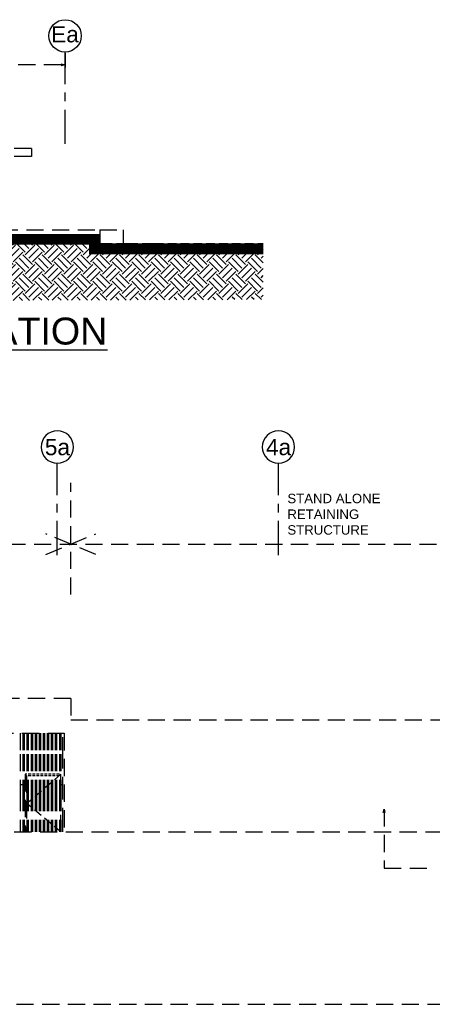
# Model space of a CAD drawing. Header units: millimetres. Extents: x 113048 to 489828, y -130780 to 23393.
# Tile 76 of 98: x 415491 to 430789, y -128070 to -91536. Entities that reach past the tile are written whole.
import ezdxf

# ---------------------------------------------------------------- set-up
doc = ezdxf.new("R2010")
doc.units = ezdxf.units.MM
doc.header["$LTSCALE"] = 100
for name, pattern in [('DASHDOT', [1, 0.5, -0.25, 0, -0.25]), ('Grid Line', [22.225, 12.7, -3.175, 3.175, -3.175]), ('Hidden', [9.525, 6.35, -3.175])]:
    doc.linetypes.add(name, pattern=pattern)
doc.layers.add('+C-160', color=160, linetype='Hidden')
doc.layers.add('DLN020__', color=6, linetype='DASHDOT')
doc.styles.add('LIFT LOBBY - GF PLAN & SECTION$0$romans', font='romans.shx')
doc.styles.add('Swis721 BT', font='swiss.ttf')
doc.styles.add('Swis721tBT', font='swissl.ttf')
doc.styles.add('SWISS MD BT', font='swiss.ttf')
doc.dimstyles.new('INTDIM', dxfattribs={"dimtxt": 200, "dimasz": 125, "dimexe": 100, "dimexo": 150, "dimgap": 80, "dimtad": 1, "dimdec": 0, "dimzin": 9, "dimdsep": 46, "dimtxsty": 'Swis721tBT', "dimblk": 'OPEN30', "dimcen": -125, "dimclrd": 256, "dimclre": 256, "dimclrt": 2, "dimaunit": 1, "dimadec": 1, "dimazin": 0, "dimtfac": 0.444444, "dimtdec": 0, "dimtix": 1, "dimtmove": 2, "dimatfit": 3, "dimldrblk": 'OPEN30', "dimfxl": 0, "dimtolj": 1, "dimlwd": -1, "dimlwe": -1, "dimarcsym": 0})
doc.dimstyles.new('LIFT LOBBY - GF PLAN & SECTION$0$INTDIM(20)', dxfattribs={"dimtxt": 60, "dimasz": 50, "dimexe": 100, "dimexo": 45, "dimgap": 30, "dimtad": 1, "dimdec": 0, "dimzin": 0, "dimdsep": 46, "dimtxsty": 'LIFT LOBBY - GF PLAN & SECTION$0$romans', "dimblk": 'LIFT LOBBY - GF PLAN & SECTION$0$_Open30', "dimcen": 50, "dimdle": 30, "dimclrd": 1, "dimclre": 1, "dimclrt": 2, "dimaunit": 1, "dimadec": 0, "dimazin": 0, "dimtfac": 1, "dimtdec": 0, "dimtix": 1, "dimtmove": 2, "dimatfit": 3, "dimfxl": 0, "dimtolj": 1, "dimtzin": 0, "dimarcsym": 0})

# ---------------------------------------------------------------- blocks, each defined once
blk = doc.blocks.new('ELEVATION WEST_OLD')
at = {"layer": '+C-160'}
h = blk.add_hatch(dxfattribs=at)
h.set_pattern_fill('EARTH', color=256, scale=80, angle=3.6498)
h.set_pattern_definition([(45, (128593.5, -121359.8), (1e-07, 718.4205), [508, -508]), (45, (128458.8, -121225.1), (1e-07, 718.4205), [508, -508]), (45, (128324.1, -121090.4), (1e-07, 718.4205), [508, -508]), (135, (128324.1, -121000.6), (-718.4205, 1e-07), [508, -508]), (135, (128458.8, -120865.9), (-718.4205, 1e-07), [508, -508]), (135, (128593.5, -120731.2), (-718.4205, 1e-07), [508, -508])])
h.paths.add_polyline_path([(162709, -100186), (162709, -101997), (185608, -101920), (185608, -100036), (179348, -100036), (179348, -99686), (163459, -99686), (163459, -100186)])
for p, q in [((172708, -94736, 0), (171112, -94736, 0)), ((171112, -96311, 0), (171112, -94736, 0)), ((172708, -94736, 0), (172708, -96311, 0)), ((175608, -94736, 0), (172708, -94736, 0)), ((173427, -94736, 0), (173433, -94736, 0)), ((173430, -96311, 0), (173430, -94736, 0)), ((174877, -94736, 0), (174883, -94736, 0)), ((174883, -94736, 0), (174877, -94736, 0)), ((174880, -94736, 0), (174880, -96311, 0)), ((175608, -94736, 0), (175608, -96311, 0)), ((177008, -96311, 0), (171112, -96311, 0)), ((171112, -96311, 0), (171112, -96611, 0)), ((177008, -96311, 0), (177008, -96611, 0)), ((177008, -96611, 0), (171112, -96611, 0)), ((171112, -99336, 0), (171112, -96611, 0)), ((172708, -96611, 0), (172708, -97636, 0)), ((173430, -98436, 0), (173430, -96611, 0)), ((174880, -96606, 0), (174880, -98436, 0)), ((175608, -96611, 0), (175608, -98436, 0)), ((172708, -97639, 0), (171112, -97639, 0)), ((172708, -97636, 0), (172708, -97642, 0)), ((175608, -97639, 0), (172708, -97639, 0)), ((172708, -97642, 0), (172708, -98436, 0)), ((171285, -98436, 0), (175608, -98436, 0)), ((171285, -98436, 0), (171285, -98486, 0)), ((175608, -98486, 0), (171285, -98486, 0)), ((171288, -98561, 0), (171288, -98486, 0)), ((171288, -98561, 0), (175608, -98561, 0)), ((171288, -98561, 0), (171288, -98567, 0)), ((175608, -98567, 0), (171288, -98567, 0)), ((171288, -99186, 0), (171288, -98567, 0)), ((171333, -98561, 0), (171333, -98486, 0)), ((171333, -99186, 0), (171333, -98567, 0)), ((172307, -99336, 0), (172307, -98486, 0)), ((172313, -99336, 0), (172313, -98486, 0)), ((173307, -99336, 0), (173307, -98486, 0)), ((173313, -99336, 0), (173313, -98486, 0)), ((174307, -99336, 0), (174307, -98486, 0)), ((174313, -99336, 0), (174313, -98486, 0)), ((175307, -99336, 0), (175307, -98486, 0)), ((175313, -99336, 0), (175313, -98486, 0)), ((175593, -99336, 0), (175593, -98486, 0)), ((175599, -99336, 0), (175599, -98486, 0)), ((175608, -98436, 0), (175608, -98486, 0)), ((175608, -98561, 0), (175608, -98567, 0)), ((174758, -99186, 0), (175307, -98881, 0)), ((175307, -98938, 0), (174861, -99186, 0)), ((174983, -99186, 0), (175307, -99006, 0)), ((175313, -98877, 0), (175508, -98769, 0)), ((175508, -98826, 0), (175313, -98935, 0)), ((175313, -99002, 0), (175508, -98894, 0)), ((175508, -98901, 0), (175313, -99009, 0)), ((175493, -99186, 0), (175493, -98835, 0)), ((175499, -99186, 0), (175499, -98832, 0)), ((175712, -98656, 0), (175508, -98769, 0)), ((175712, -98713, 0), (175508, -98826, 0)), ((175508, -98769, 0), (175508, -98826, 0)), ((175712, -98781, 0), (175508, -98894, 0)), ((175712, -98788, 0), (175508, -98901, 0)), ((175508, -98894, 0), (175508, -98901, 0)), ((175625, -98762, 0), (175625, -99336, 0)), ((175631, -99336, 0), (175631, -98758, 0)), ((175696, -98722, 0), (175696, -99336, 0)), ((175702, -99336, 0), (175702, -98719, 0)), ((175712, -98656, 0), (175712, -98713, 0)), ((175712, -98781, 0), (175712, -98788, 0)), ((171112, -99189, 0), (171288, -99189, 0)), ((171112, -99336, 0), (179548, -99336, 0)), ((171112, -99336, 0), (171112, -99336, 0)), ((171112, -99336, 0), (171112, -99486, 0)), ((171288, -99186, 0), (175608, -99186, 0)), ((171288, -99186, 0), (171288, -99192, 0)), ((175608, -99192, 0), (171288, -99192, 0)), ((171288, -99336, 0), (171288, -99192, 0)), ((171333, -99336, 0), (171333, -99192, 0)), ((174488, -99336, 0), (174748, -99192, 0)), ((174851, -99192, 0), (174591, -99336, 0)), ((174625, -99317, 0), (174625, -99336, 0)), ((174631, -99336, 0), (174631, -99314, 0)), ((174713, -99336, 0), (174973, -99192, 0)), ((174985, -99192, 0), (174726, -99336, 0)), ((175307, -99013, 0), (174996, -99186, 0)), ((175493, -99336, 0), (175493, -99192, 0)), ((175499, -99336, 0), (175499, -99192, 0)), ((175608, -99186, 0), (175608, -99192, 0)), ((179548, -99336, 0), (180414, -99336, 1)), ((179548, -99336, 0), (179548, -99836, 0)), ((180414, -99336, 1), (180414, -99836, 1)), ((163659, -99486, 0), (171112, -99486, 0)), ((175508, -99836, 0), (182208, -99836, 1))]:
    blk.add_line(p, q, dxfattribs=at)
at = {"layer": '+C-160', "ltscale": 0.5}
blk.add_line((179208, -99836, 0), (185608, -99836, 0), dxfattribs=at)
at = {"layer": '+C-160', "ltscale": 0.5, "const_width": 400, "elevation": 0}
blk.add_lwpolyline([(162709, -100186), (163459, -100186), (163459, -99686), (179348, -99686), (179348, -100036), (185608, -100036)], dxfattribs=at)
at = {"layer": '+C-160', "elevation": 0}
blk.add_lwpolyline([(163664, -99486), (163664, -99836)], dxfattribs=at)
at = {"layer": '+C-160'}
for centre in [(171474, -95432, 0), (172347, -95432, 0), (173069, -95432, 0), (173792, -95432, 0), (174518, -95432, 0), (175242, -95432, 0), (171474, -97036, 0), (172347, -97036, 0), (173069, -97036, 0), (173792, -97036, 0), (174518, -97036, 0), (175242, -97036, 0), (171474, -98242, 0), (172347, -98242, 0), (173069, -98242, 0), (173792, -98242, 0), (174518, -98242, 0), (175242, -98242, 0)]:
    blk.add_circle(centre, 20, dxfattribs=at)
blk = doc.blocks.new('Grid - Bubble - 4mm-251209-Black Box Lvl _0_00_G_F- Kahlen')
at = {"layer": 'DLN020__', "linetype": 'Continuous'}
blk.add_circle((0, 0), 4, dxfattribs=at)
blk = doc.blocks.new('LIFT LOBBY - GF PLAN & SECTION$0$_Open30')
at = {"color": 0, "linetype": 'ByBlock', "lineweight": -2}
for p, q in [((-1, 0.27), (0, 0)), ((0, 0), (-1, -0.27)), ((0, 0), (-1, 0))]:
    blk.add_line(p, q, dxfattribs=at)
blk = doc.blocks.new('*D122')
at = {"layer": '+C-160', "lineweight": -2}
for p, q in [((170058, -92781), (170058, -93310)), ((178258, -92781), (178258, -93310)), ((178108, -93210), (170208, -93210))]:
    blk.add_line(p, q, dxfattribs=at)
at = {"layer": 'Defpoints', "color": 0}
for p in [(170058, -92736), (178258, -92736), (170058, -93210)]:
    blk.add_point(p, dxfattribs=at)
at = {"layer": '+C-160', "lineweight": -2, "xscale": 150, "yscale": 150, "zscale": 150, "rotation": 179.9999999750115}
blk.add_blockref('LIFT LOBBY - GF PLAN & SECTION$0$_Open30', (170058, -93210), dxfattribs=at)
at = {"layer": '+C-160', "lineweight": -2, "xscale": 150, "yscale": 150, "zscale": 150}
blk.add_blockref('LIFT LOBBY - GF PLAN & SECTION$0$_Open30', (178258, -93210), dxfattribs=at)
at = {"layer": '+C-160', "insert": (174158, -93040), "char_height": 200, "attachment_point": 5, "rotation": 360, "style": 'LIFT LOBBY - GF PLAN & SECTION$0$romans'}
blk.add_mtext('\\A1;8200', dxfattribs=at)
blk = doc.blocks.new('ELEVATION ENTRANCE_OLD')
at = {"layer": '+C-160'}
for p, q in [((178470, -116720, 0), (121862, -116720, 2)), ((178470, -116720, 4), (178470, -117520, 4)), ((178470, -117520, 1), (207720, -117520, 3)), ((161420, -118010, 2), (178220, -118010, 2)), ((176595, -118010, 2), (176595, -118790, 2)), ((176695, -118010, 2), (176695, -118790, 2)), ((176745, -118010, 2), (176745, -118790, 2)), ((176845, -118010, 2), (176845, -118790, 2)), ((176895, -118010, 2), (176895, -118790, 2)), ((176995, -118010, 2), (176995, -118790, 2)), ((177045, -118010, 2), (177045, -118790, 2)), ((177145, -118010, 2), (177145, -118790, 2)), ((177195, -118010, 2), (177195, -118790, 2)), ((177295, -118010, 2), (177295, -118790, 2)), ((177345, -118010, 2), (177345, -118790, 2)), ((177445, -118010, 2), (177445, -118790, 2)), ((177495, -118010, 2), (177495, -118790, 2)), ((177595, -118010, 2), (177595, -118790, 2)), ((177645, -118010, 2), (177645, -118790, 2)), ((177745, -118010, 2), (177745, -118790, 2)), ((177795, -118010, 2), (177795, -118790, 2)), ((177895, -118010, 2), (177895, -118790, 2)), ((177945, -118010, 2), (177945, -118790, 2)), ((178045, -118010, 2), (178045, -118790, 2)), ((178095, -118010, 2), (178095, -118790, 2)), ((178170, -118790, 2), (178170, -118010, 2)), ((178220, -118013, 2), (178220, -121669, 2)), ((176595, -118790, 2), (176595, -120270, 2)), ((176695, -118790, 2), (176695, -120270, 2)), ((176745, -118790, 2), (176745, -120270, 2)), ((176845, -118790, 2), (176845, -120270, 2)), ((176895, -118790, 2), (176895, -120270, 2)), ((176995, -118790, 2), (176995, -120270, 2)), ((177045, -118790, 2), (177045, -120270, 2)), ((177145, -118790, 2), (177145, -120270, 2)), ((177195, -118790, 2), (177195, -120270, 2)), ((177295, -118790, 2), (177295, -120270, 2)), ((177345, -118790, 2), (177345, -120270, 2)), ((177445, -118790, 2), (177445, -120270, 2)), ((177495, -118790, 2), (177495, -120270, 2)), ((177595, -118790, 2), (177595, -120270, 2)), ((177645, -118790, 2), (177645, -120270, 2)), ((177745, -118790, 2), (177745, -120270, 2)), ((177795, -118790, 2), (177795, -120270, 2)), ((177895, -118790, 2), (177895, -120270, 2)), ((177945, -118790, 2), (177945, -120270, 2)), ((178045, -118790, 2), (178045, -120270, 2)), ((178095, -118790, 2), (178095, -120270, 2)), ((178170, -120270, 2), (178170, -118790, 2)), ((176780, -119535, 2), (176780, -121670, 2)), ((176845, -119535, 2), (176780, -119535, 2)), ((176830, -119585, 2), (176830, -121670, 2)), ((176830, -119585, 2), (176845, -119585, 2)), ((176995, -119535, 2), (176895, -119535, 2)), ((176895, -119585, 2), (176995, -119585, 2)), ((177145, -119535, 2), (177045, -119535, 2)), ((177045, -119585, 2), (177145, -119585, 2)), ((177295, -119535, 2), (177195, -119535, 2)), ((177195, -119585, 2), (177295, -119585, 2)), ((177445, -119535, 2), (177345, -119535, 2)), ((177345, -119585, 2), (177445, -119585, 2)), ((177595, -119535, 2), (177495, -119535, 2)), ((177495, -119585, 2), (177595, -119585, 2)), ((177745, -119535, 2), (177645, -119535, 2)), ((177645, -119585, 2), (177745, -119585, 2)), ((177895, -119535, 2), (177795, -119535, 2)), ((177795, -119585, 2), (177895, -119585, 2)), ((178045, -119535, 2), (177945, -119535, 2)), ((177945, -119585, 2), (178045, -119585, 2)), ((178100, -119535, 2), (178095, -119535, 2)), ((178100, -121670, 2), (178100, -119535, 2)), ((176695, -119922, 2), (176595, -119922, 2)), ((178170, -119922, 2), (178100, -119922, 2)), ((176595, -120270, 2), (176595, -121420, 2)), ((176695, -120270, 2), (176695, -121420, 2)), ((176745, -120270, 2), (176745, -121420, 2)), ((176845, -120270, 2), (176845, -121420, 2)), ((176895, -120270, 2), (176895, -121420, 2)), ((176995, -120270, 2), (176995, -121420, 2)), ((177045, -120270, 2), (177045, -121420, 2)), ((177145, -120270, 2), (177145, -121420, 2)), ((177195, -120270, 2), (177195, -121420, 2)), ((177295, -120270, 2), (177295, -121420, 2)), ((177345, -120270, 2), (177345, -121420, 2)), ((177445, -120270, 2), (177445, -121420, 2)), ((177495, -120270, 2), (177495, -121420, 2)), ((177595, -120270, 2), (177595, -121420, 2)), ((177645, -120270, 2), (177645, -121420, 2)), ((177745, -120270, 2), (177745, -121420, 2)), ((177795, -120270, 2), (177795, -121420, 2)), ((177895, -120270, 2), (177895, -121420, 2)), ((177945, -120270, 2), (177945, -121420, 2)), ((178045, -120270, 2), (178045, -121420, 2)), ((178095, -120270, 2), (178095, -121420, 2)), ((178170, -121420, 2), (178170, -120270, 2)), ((176595, -121420, 2), (176595, -121670, 2)), ((176695, -121420, 2), (176695, -121670, 2)), ((176745, -121420, 2), (176745, -121670, 2)), ((176845, -121420, 2), (176845, -121670, 2)), ((176895, -121420, 2), (176895, -121670, 2)), ((176995, -121420, 2), (176995, -121670, 2)), ((177045, -121420, 2), (177045, -121670, 2)), ((177145, -121420, 2), (177145, -121670, 2)), ((177195, -121420, 2), (177195, -121670, 2)), ((177295, -121420, 2), (177295, -121670, 2)), ((177345, -121420, 2), (177345, -121670, 2)), ((177445, -121420, 2), (177445, -121670, 2)), ((177495, -121420, 2), (177495, -121670, 2)), ((177595, -121420, 2), (177595, -121670, 2)), ((177645, -121420, 2), (177645, -121670, 2)), ((177745, -121420, 2), (177745, -121670, 2)), ((177795, -121420, 2), (177795, -121670, 2)), ((177895, -121420, 2), (177895, -121670, 2)), ((177945, -121420, 2), (177945, -121670, 2)), ((178045, -121420, 2), (178045, -121670, 2)), ((178095, -121420, 2), (178095, -121670, 2)), ((178170, -121670, 2), (178170, -121420, 2))]:
    blk.add_line(p, q, dxfattribs=at)
at = {"layer": '+C-160', "linetype": 'Hidden', "ltscale": 0.5}
for p in [(178100, -119535, 2), (178100, -121670, 2)]:
    blk.add_line(p, (176845, -120620, 2), dxfattribs=at)
at = {"layer": '+C-160', "linetype": 'Hidden'}
blk.add_line((143120, -128070, 2), (207720, -128070, 2), dxfattribs=at)
at = {"layer": '+C-160', "elevation": 1}
blk.add_lwpolyline([(153516, -121669), (207720, -121669)], dxfattribs=at)
blk = doc.blocks.new('_Open30')
at = {"color": 0, "linetype": 'ByBlock', "lineweight": -2}
for p, q in [((-1, 0.27), (0, 0)), ((0, 0), (-1, -0.27)), ((0, 0), (-1, 0))]:
    blk.add_line(p, q, dxfattribs=at)
blk = doc.blocks.new('ELEVATION WEST_TEXT_OLD')
at = {"layer": '+C-160', "linetype": 'Grid Line'}
for p, q in [((170058.4, -96146.9), (170058.4, -92735.8)), ((178258.4, -96146.9), (178258.4, -92735.8))]:
    blk.add_line(p, q, dxfattribs=at)
at = {"layer": '+C-160', "xscale": 149.9999999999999, "yscale": 149.9999999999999, "zscale": 149.9999999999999, "rotation": 180.0000000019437}
for p in [(170058.4, -92135.8), (178258.4, -92135.8)]:
    blk.add_blockref('Grid - Bubble - 4mm-251209-Black Box Lvl _0_00_G_F- Kahlen', p, dxfattribs=at)
at = {"layer": '+C-160', "char_height": 600, "width": 1209.6, "attachment_point": 2, "rotation": 360, "line_spacing_factor": 1.00667}
for s, insert in [('{\\fSwis721 BT|b0|i0|c0|p34;Da}', (170054.2, -91777.2)), ('{\\fSwis721 BT|b0|i0|c0|p34;Ea}', (178254.2, -91777.2))]:
    blk.add_mtext(s, dxfattribs=dict(at, insert=insert))
at = {"layer": '+C-160', "insert": (167562.5, -102588.1, 0.8), "char_height": 1000, "width": 18697.346, "attachment_point": 1, "rotation": 360, "line_spacing_factor": 0.938532, "style": 'Swis721 BT'}
blk.add_mtext('{\\LWEST ELEVATION}', dxfattribs=at)
at = {"layer": '+C-160'}
dim = blk.add_aligned_dim(p1=(178258.4, -92735.8, 0), p2=(170058.4, -92735.8, 0), distance=474.7, dimstyle='LIFT LOBBY - GF PLAN & SECTION$0$INTDIM(20)', override={"dimtxt": 200, "dimasz": 150, "dimgap": 70, "dimclrd": 256, "dimclre": 256, "dimclrt": 256}, dxfattribs=at)
dim.commit()
dim.dimension.update_dxf_attribs({"geometry": '*D122', "text_midpoint": (174158.4, -93040.5, 0)})
blk = doc.blocks.new('ELEVATION ENTRANCE_TEXT_OLD')
at = {"layer": '+C-160', "linetype": 'Grid Line'}
for p, q in [((177969.7, -111402.9), (177969.7, -107991.8)), ((186169.7, -111402.9), (186169.7, -107991.8))]:
    blk.add_line(p, q, dxfattribs=at)
at = {"layer": '+C-160'}
for p, q in [((178469.7, -112863.3, 0.1), (178469.7, -108720.7, 0.1)), ((121862.4, -110997.8, 0.1), (237286.5, -110997.8, 0.1))]:
    blk.add_line(p, q, dxfattribs=at)
at = {"layer": '+C-160', "elevation": 0.1}
for points in [[(177545.8, -111380.5), (178469.7, -110997.8), (177545.8, -110615.1)], [(179393.6, -111380.5), (178469.7, -110997.8), (179393.6, -110615.1)]]:
    blk.add_lwpolyline(points, dxfattribs=at)
at = {"layer": '+C-160', "xscale": -149.9999999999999, "yscale": 149.9999999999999, "zscale": 149.9999999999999, "rotation": 180}
for p in [(177969.7, -107391.8), (186169.7, -107391.8)]:
    blk.add_blockref('Grid - Bubble - 4mm-251209-Black Box Lvl _0_00_G_F- Kahlen', p, dxfattribs=at)
at = {"layer": '+C-160', "char_height": 600, "width": 1209.6, "attachment_point": 2, "rotation": 360, "line_spacing_factor": 1.00667}
for s, insert in [('{\\fSwis721 BT|b0|i0|c0|p34;5a}', (177973.9, -107096)), ('{\\fSwis721 BT|b0|i0|c0|p34;4a}', (186173.9, -107096))]:
    blk.add_mtext(s, dxfattribs=dict(at, insert=insert))
at = {"layer": '+C-160', "insert": (186500.9, -110647.8, 0.1), "char_height": 350, "width": 5000, "attachment_point": 7, "rotation": 0, "style": 'SWISS MD BT'}
blk.add_mtext('STAND ALONE RETAINING STRUCTURE', dxfattribs=at)
at = {"layer": '+C-160'}
blk.add_leader([(190083.9, -120831.5, 2.9), (190083.9, -123016.4, 2.9), (191760.4, -123016.4, 2.9)], dimstyle='INTDIM', override={"dimtad": 0, "dimclrd": 256}, dxfattribs=at)

msp = doc.modelspace()

# ---------------------------------------------------------------- block references
at = {"layer": '+C-160'}
for name in ['ELEVATION WEST_OLD', 'ELEVATION ENTRANCE_OLD']:
    msp.add_blockref(name, (238915.8, 0), dxfattribs=at)
at = {"layer": 'Defpoints'}
for name in ['ELEVATION WEST_TEXT_OLD', 'ELEVATION ENTRANCE_TEXT_OLD']:
    msp.add_blockref(name, (238915.8, 0), dxfattribs=at)

doc.saveas('drawing.dxf')
